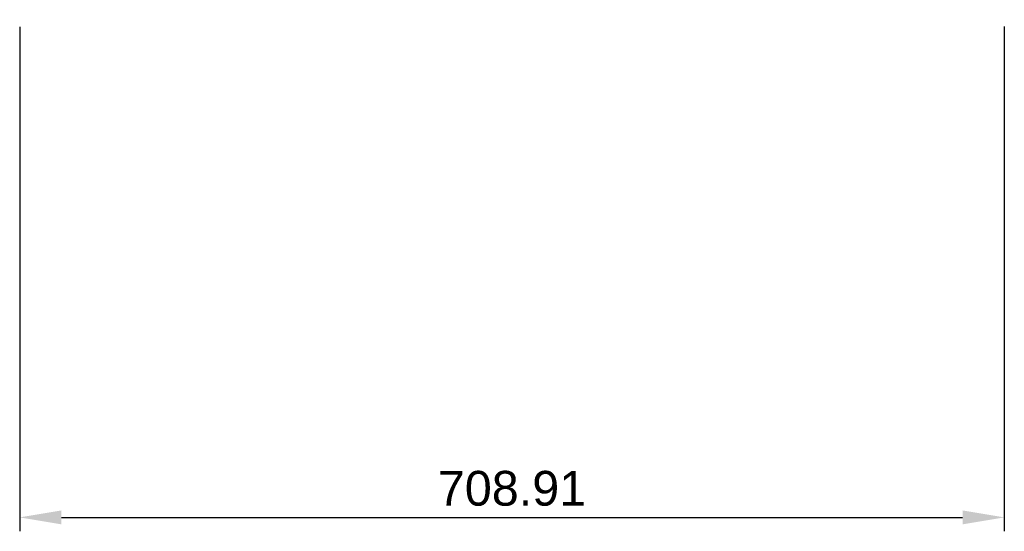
# Model space of a CAD drawing. Header units: millimetres. Extents: x -354 to 354, y -597 to -229.
import ezdxf

# ---------------------------------------------------------------- set-up
doc = ezdxf.new("R2010")
doc.units = ezdxf.units.MM
doc.layers.add('Default', color=7, linetype='Continuous', true_color=0x000000)
doc.styles.add('Default', font='arial.ttf')
doc.dimstyles.new('Default', dxfattribs={"dimscale": 10, "dimtxt": 2.5, "dimasz": 3, "dimexe": 1, "dimexo": 0.5, "dimgap": 0.8, "dimtad": 1, "dimtoh": 1, "dimzin": 1, "dimdsep": 46, "dimtxsty": 'Default', "dimcen": 2.5, "dimadec": 1, "dimazin": 1, "dimtfac": 1, "dimtdec": 4, "dimtix": 1, "dimtofl": 0, "dimtmove": 1, "dimatfit": 3, "dimfxl": 1, "dimtolj": 1, "dimtzin": 1, "dimarcsym": 0})

# ---------------------------------------------------------------- blocks, each defined once
blk = doc.blocks.new('*D1')
at = {"layer": 'Default', "color": 0, "lineweight": -2}
for p, q in [((-354.46, -234.12), (-354.46, -597.12)), ((354.46, -234.11), (354.46, -597.12)), ((-324.46, -587.12), (324.46, -587.12))]:
    blk.add_line(p, q, dxfattribs=at)
at = {"layer": 'Default', "color": 0}
for points in [[(-324.46, -582.12), (-324.46, -592.12), (-354.46, -587.12)], [(324.46, -592.12), (324.46, -582.12), (354.46, -587.12)]]:
    blk.add_solid(points, dxfattribs=at)
at = {"layer": 'Defpoints', "color": 0}
for p in [(-354.46, -229.12), (354.46, -229.11), (354.46, -587.12)]:
    blk.add_point(p, dxfattribs=at)
at = {"layer": 'Default', "color": 0, "insert": (0, -566.35), "char_height": 25, "attachment_point": 5, "style": 'Default'}
blk.add_mtext('\\A1;708.91', dxfattribs=at)

msp = doc.modelspace()

# ---------------------------------------------------------------- dimensions: what is measured, and where the dimension line sits
at = {"layer": 'Default'}
dim = msp.add_linear_dim(base=(354.456, -587.115), p1=(-354.456, -229.115), p2=(354.456, -229.114), dimstyle='Default', override={"dimscale": 10, "dimtxt": 2.5, "dimasz": 3, "dimexe": 1, "dimexo": 0.5, "dimgap": 0.8, "dimtad": 1, "dimtih": 0, "dimtoh": 0, "dimdec": 2, "dimlfac": 1, "dimzin": 1, "dimtxsty": 'Default', "dimsah": 0, "dimcen": 2.5, "dimadec": 1, "dimazin": 1, "dimtix": 0, "dimtmove": 0, "dimtzin": 1}, dxfattribs=at)
dim.commit()
dim.dimension.update_dxf_attribs({"geometry": '*D1', "text_midpoint": (0, -566.353)})

doc.saveas('drawing.dxf')
